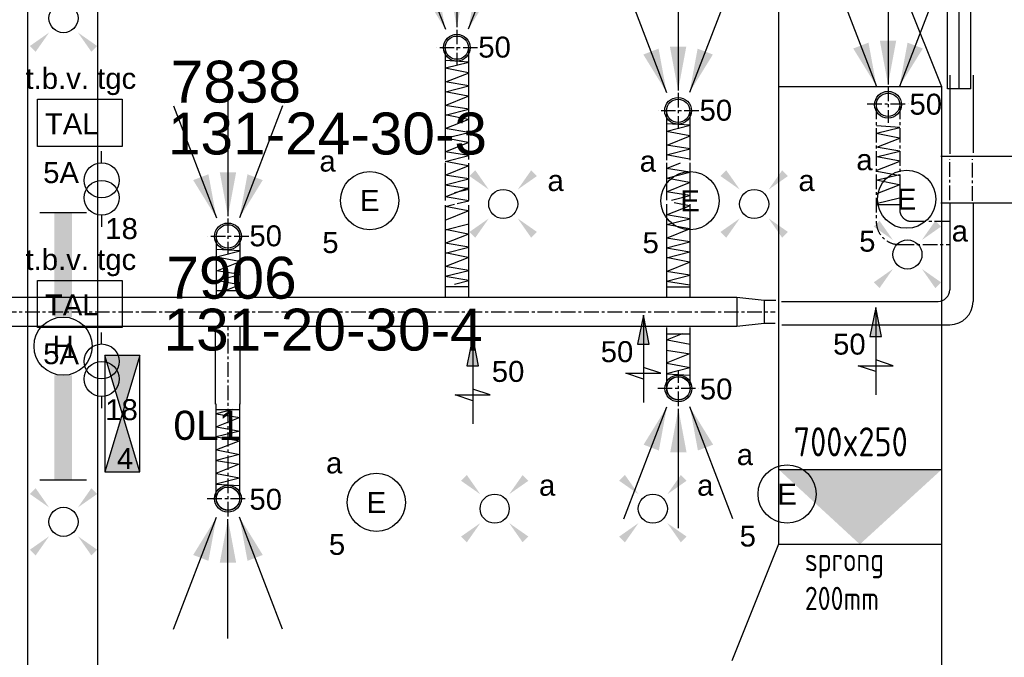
# Model space of a CAD drawing. Extents: x -132501 to 411300, y -42818 to 427495.
# Tile 68 of 256: x 16909 to 21136, y 20482 to 23221. Entities that reach past the tile are written whole.
import ezdxf
from ezdxf.enums import TextEntityAlignment as Align

# ---------------------------------------------------------------- set-up
doc = ezdxf.new("R2010")
doc.units = 0
doc.header["$LTSCALE"] = 50
for name, pattern in [('CENTER', [2, 1.25, -0.25, 0.25, -0.25]), ('CENTER2', [28.575, 19.05, -3.175, 3.175, -3.175]), ('HIDDEN', [9.525, 6.35, -3.175])]:
    doc.linetypes.add(name, pattern=pattern)
doc.layers.get('0').update_dxf_attribs({"linetype": 'CONTINUOUS'})
for name, color, linetype in [('45 Plafond 2D arcering', 7, 'CONTINUOUS'), ('54GA', 3, 'CONTINUOUS'), ('57LB', 6, 'CONTINUOUS'), ('brandmeldserienummers', 1, 'CONTINUOUS'), ('EL6131--', 2, 'CONTINUOUS'), ('EL6212--', 3, 'CONTINUOUS'), ('EL6311--', 3, 'CONTINUOUS'), ('EL6522--', 3, 'CONTINUOUS'), ('EL6541--', 3, 'CONTINUOUS'), ('EM6131--', 1, 'CONTINUOUS'), ('WBIB', 7, 'CONTINUOUS'), ('WL524---', 90, 'CONTINUOUS'), ('WL570---_RETOUR', 112, 'CONTINUOUS'), ('WL570---_RETOUR_HL', 8, 'CONTINUOUS'), ('WL570---_RETOUR_RST', 2, 'CONTINUOUS'), ('WL570---_TOEVOER', 3, 'CONTINUOUS'), ('WM570---_RETOUR_PR', 1, 'CONTINUOUS'), ('WM570---_RETOUR_RST_PR', 1, 'CONTINUOUS')]:
    doc.layers.add(name, color=color, linetype=linetype)
doc.styles.add('BURO-018', font='ARIAL.TTF', dxfattribs={"height": 63})
doc.styles.add('BURO-025', font='ARIAL.TTF', dxfattribs={"height": 125})
doc.styles.add('ISO18', font='iso', dxfattribs={"width": 0.9, "height": 100})
doc.styles.add('ISO25', font='ISO', dxfattribs={"width": 0.9, "height": 125})

# ---------------------------------------------------------------- blocks, each defined once
blk = doc.blocks.new('1115B3A')
at = {"color": 0, "linetype": 'Continuous'}
blk.add_circle((0, 0), 2.5, dxfattribs=at)
at = {"color": 0, "linetype": 'Continuous', "style": 'BURO-018'}
for tag, p in [('E_GKAST', (0, 8)), ('E_GROEP', (0, 5)), ('E_SGROEP', (4.5, 5)), ('E_ARMCODE', (0, 0)), ('E_SLET', (4.5, -1))]:
    blk.add_attdef(tag, text='', height=1.8, dxfattribs=at).set_placement(p, align=Align.MIDDLE)
blk = doc.blocks.new('1115B61149')
at = {"color": 0}
for p, q in [((-11.49, 2), (-11.49, -2)), ((11.49, 2), (11.49, -2))]:
    blk.add_line(p, q, dxfattribs=at)
at = {"color": 0, "linetype": 'Continuous'}
blk.add_circle((0, 0), 2.5, dxfattribs=at)
at = {"color": 0}
for points in [[(-2.5, 0.75), (-11.49, 0.75), (-2.5, -0.75), (-11.49, -0.75)], [(2.5, 0.75), (11.49, 0.75), (2.5, -0.75), (11.49, -0.75)]]:
    blk.add_solid(points, dxfattribs=at)
at = {"color": 0, "linetype": 'Continuous', "style": 'BURO-018'}
for tag, p in [('E_GKAST', (0, 8)), ('E_GROEP', (0, 5)), ('E_SGROEP', (4.5, 5)), ('E_ARMCODE', (0, 0)), ('E_SLET', (4.5, -3))]:
    blk.add_attdef(tag, text='', height=1.8, dxfattribs=at).set_placement(p, align=Align.MIDDLE)
blk = doc.blocks.new('E00411')
at = {"color": 0, "linetype": 'Continuous'}
blk.add_circle((0, 0), 1.25, dxfattribs=at)
for points in [[(-2.892, 2.396), (-2.396, 2.892), (-1.237, 1.237)], [(2.396, 2.892), (2.892, 2.396), (1.237, 1.237)], [(-2.396, -2.892), (-2.892, -2.396), (-1.237, -1.237)], [(2.892, -2.396), (2.396, -2.892), (1.237, -1.237)]]:
    blk.add_solid(points, dxfattribs=at)
at = {"color": 0, "linetype": 'Continuous', "style": 'BURO-018'}
for tag, p in [('E_SLET1', (0, 4.642)), ('E_GROEP', (0, 0)), ('E_GKAST', (0, 0))]:
    blk.add_attdef(tag, text='', height=1.8, dxfattribs=at).set_placement(p, align=Align.MIDDLE)
at = {"color": 0, "linetype": 'Continuous', "style": 'BURO-018', "flags": 1}
for tag in ['E_MATCODE', 'E_SGROEP']:
    blk.add_attdef(tag, text='', height=1.8, dxfattribs=at).set_placement((0, 0), align=Align.MIDDLE)
blk = doc.blocks.new('1116A4B')
at = {"color": 0, "linetype": 'Continuous'}
for p, q in [((-5, 4), (-5, 1)), ((5, 4), (-5, 4)), ((-5, 4), (5, 1)), ((5, 4), (-5, 1)), ((5, 1), (5, 4)), ((-5, 1), (5, 1))]:
    blk.add_line(p, q, dxfattribs=at)
for points in [[(-5, 4), (0, 2.5), (-5, 1)], [(5, 4), (0, 2.5), (5, 1)]]:
    blk.add_solid(points, dxfattribs=at)
at = {"color": 0, "linetype": 'Continuous', "style": 'BURO-018'}
for tag, p in [('E_GKAST', (0, 15)), ('E_GROEP', (0, 9)), ('E_SGROEP', (4.5, 9)), ('E_KAST', (0, 6))]:
    blk.add_attdef(tag, text='', height=1.8, dxfattribs=at).set_placement(p, align=Align.MIDDLE)
at = {"color": 0, "linetype": 'Continuous', "style": 'BURO-018', "flags": 1}
blk.add_attdef('E_MATCODE', text='', height=1.8, dxfattribs=at).set_placement((0, 0), align=Align.MIDDLE)
blk = doc.blocks.new('LU-PIJL6')
at = {"color": 0, "linetype": 'Continuous'}
for p, q in [((-5, -1.5), (-5, 1.5)), ((-5, 1.5), (-4.5, 0)), ((0, 0), (-7.5, 0)), ((-5.5, 0), (-5, -1.5)), ((-2.5, -0.5), (-2.5, 0.5)), ((-2.5, 0.5), (0, 0)), ((0, 0), (-2.5, -0.5))]:
    blk.add_line(p, q, dxfattribs=at)
blk.add_solid([(-2.5, 0.5), (-2.5, -0.5), (0, 0)], dxfattribs=at)
blk = doc.blocks.new('*U259')
at = {"color": 0, "ltscale": 10}
for p, q in [((0, 50, -2700), (540.4, 50, -2700)), ((0, -50, -2700), (0, 50, -2700)), ((540.4, 50, -2700), (540.4, -50, -2700)), ((0, -50, -2700), (540.4, -50, -2700))]:
    blk.add_line(p, q, dxfattribs=at)
at = {"layer": 'WL570---_RETOUR_HL', "linetype": 'CENTER2'}
blk.add_line((0, 0, -2700), (540.4, 0, -2700), dxfattribs=at)
at = {"layer": 'WM570---_RETOUR_PR', "color": 1, "style": 'BURO-018'}
blk.add_attdef('POSNR', text='', height=90, dxfattribs=at).set_placement((0, 0), align=Align.MIDDLE)
blk = doc.blocks.new('*U261')
at = {"ltscale": 10}
for points in [[(-49.2, 79.1), (-149.3, 241.6), (-83.8, 266.8)], [(0, 87.5), (-35.1, 275.1), (35.1, 275.1)], [(49.2, 79.1), (83.8, 266.8), (149.3, 241.6)]]:
    blk.add_hatch(color=0, dxfattribs=at).paths.add_polyline_path(points)
at = {"color": 0, "ltscale": 10}
for p, q in [((0, 600, -2400), (0, 87.5, -2400)), ((-234.2, 560.2, -2400), (-49.2, 79.1, -2400)), ((234.2, 560.2, -2400), (49.2, 79.1, -2400))]:
    blk.add_line(p, q, dxfattribs=at)
for radius in [57.5, 50]:
    blk.add_circle((0, 0, -2400), radius, dxfattribs=at)
at = {"layer": 'WL570---_RETOUR_RST', "color": 1, "style": 'BURO-018'}
for tag in ['MC', 'Q']:
    blk.add_attdef(tag, text='', height=90, dxfattribs=at).set_placement((0, 0), align=Align.MIDDLE)
at = {"layer": 'WM570---_RETOUR_RST_PR', "color": 1, "style": 'BURO-018'}
blk.add_attdef('POSNR', text='', height=90, dxfattribs=at).set_placement((0, 0), align=Align.MIDDLE)
blk = doc.blocks.new('*U262')
at = {"ltscale": 10}
for points in [[(-49.2, 79.1), (-149.3, 241.6), (-83.8, 266.8)], [(0, 87.5), (-35.1, 275.1), (35.1, 275.1)], [(49.2, 79.1), (83.8, 266.8), (149.3, 241.6)]]:
    blk.add_hatch(color=0, dxfattribs=at).paths.add_polyline_path(points)
at = {"color": 0, "ltscale": 10}
for p, q in [((0, 600, -2400), (0, 87.5, -2400)), ((-234.2, 560.2, -2400), (-49.2, 79.1, -2400)), ((234.2, 560.2, -2400), (49.2, 79.1, -2400))]:
    blk.add_line(p, q, dxfattribs=at)
for radius in [57.5, 50]:
    blk.add_circle((0, 0, -2400), radius, dxfattribs=at)
at = {"layer": 'WL570---_RETOUR_RST', "color": 1, "style": 'BURO-018'}
for tag in ['MC', 'Q']:
    blk.add_attdef(tag, text='', height=90, dxfattribs=at).set_placement((0, 0), align=Align.MIDDLE)
at = {"layer": 'WM570---_RETOUR_RST_PR', "color": 1, "style": 'BURO-018'}
blk.add_attdef('POSNR', text='', height=90, dxfattribs=at).set_placement((0, 0), align=Align.MIDDLE)
blk = doc.blocks.new('*U263')
at = {"ltscale": 10}
for points in [[(-49.2, 79.1), (-149.3, 241.6), (-83.8, 266.8)], [(0, 87.5), (-35.1, 275.1), (35.1, 275.1)], [(49.2, 79.1), (83.8, 266.8), (149.3, 241.6)]]:
    blk.add_hatch(color=0, dxfattribs=at).paths.add_polyline_path(points)
at = {"color": 0, "ltscale": 10}
for p, q in [((0, 600, -2400), (0, 87.5, -2400)), ((-234.2, 560.2, -2400), (-49.2, 79.1, -2400)), ((234.2, 560.2, -2400), (49.2, 79.1, -2400))]:
    blk.add_line(p, q, dxfattribs=at)
for radius in [57.5, 50]:
    blk.add_circle((0, 0, -2400), radius, dxfattribs=at)
at = {"layer": 'WL570---_RETOUR_RST', "color": 1, "style": 'BURO-018'}
for tag in ['MC', 'Q']:
    blk.add_attdef(tag, text='', height=90, dxfattribs=at).set_placement((0, 0), align=Align.MIDDLE)
at = {"layer": 'WM570---_RETOUR_RST_PR', "color": 1, "style": 'BURO-018'}
blk.add_attdef('POSNR', text='', height=90, dxfattribs=at).set_placement((0, 0), align=Align.MIDDLE)
blk = doc.blocks.new('*U264')
at = {"ltscale": 10}
for points in [[(-49.2, 79.1), (-149.3, 241.6), (-83.8, 266.8)], [(0, 87.5), (-35.1, 275.1), (35.1, 275.1)], [(49.2, 79.1), (83.8, 266.8), (149.3, 241.6)]]:
    blk.add_hatch(color=0, dxfattribs=at).paths.add_polyline_path(points)
at = {"color": 0, "ltscale": 10}
for p, q in [((0, 600, -2400), (0, 87.5, -2400)), ((-234.2, 560.2, -2400), (-49.2, 79.1, -2400)), ((234.2, 560.2, -2400), (49.2, 79.1, -2400))]:
    blk.add_line(p, q, dxfattribs=at)
for radius in [57.5, 50]:
    blk.add_circle((0, 0, -2400), radius, dxfattribs=at)
at = {"layer": 'WL570---_RETOUR_RST', "color": 1, "style": 'BURO-018'}
for tag in ['MC', 'Q']:
    blk.add_attdef(tag, text='', height=90, dxfattribs=at).set_placement((0, 0), align=Align.MIDDLE)
at = {"layer": 'WM570---_RETOUR_RST_PR', "color": 1, "style": 'BURO-018'}
blk.add_attdef('POSNR', text='', height=90, dxfattribs=at).set_placement((0, 0), align=Align.MIDDLE)
blk = doc.blocks.new('*U1444')
at = {"color": 0, "ltscale": 10}
for p, q in [((0, 150, -3030), (15704.8, 150, -3030)), ((0, -150, -3030), (15704.8, -150, -3030))]:
    blk.add_line(p, q, dxfattribs=at)
at = {"layer": 'EM6131--', "color": 1, "style": 'BURO-018'}
blk.add_attdef('POSNR', text='', height=90, dxfattribs=at).set_placement((0, 0), align=Align.MIDDLE)
blk = doc.blocks.new('*U1515')
at = {"ltscale": 10}
for points in [[(-49.2, 79.1), (-149.3, 241.6), (-83.8, 266.8)], [(0, 87.5), (-35.1, 275.1), (35.1, 275.1)], [(49.2, 79.1), (83.8, 266.8), (149.3, 241.6)]]:
    blk.add_hatch(color=0, dxfattribs=at).paths.add_polyline_path(points)
at = {"color": 0, "ltscale": 10}
for p, q in [((0, 600, -2400), (0, 87.5, -2400)), ((-234.2, 560.2, -2400), (-49.2, 79.1, -2400)), ((234.2, 560.2, -2400), (49.2, 79.1, -2400))]:
    blk.add_line(p, q, dxfattribs=at)
for radius in [57.5, 50]:
    blk.add_circle((0, 0, -2400), radius, dxfattribs=at)
at = {"layer": 'WL570---_RETOUR_RST', "color": 1, "style": 'BURO-018'}
for tag in ['MC', 'Q']:
    blk.add_attdef(tag, text='', height=90, dxfattribs=at).set_placement((0, 0), align=Align.MIDDLE)
at = {"layer": 'WM570---_RETOUR_RST_PR', "color": 1, "style": 'BURO-018'}
blk.add_attdef('POSNR', text='', height=90, dxfattribs=at).set_placement((0, 0), align=Align.MIDDLE)
blk = doc.blocks.new('*U1516')
at = {"ltscale": 10}
for points in [[(-49.2, 79.1), (-149.3, 241.6), (-83.8, 266.8)], [(0, 87.5), (-35.1, 275.1), (35.1, 275.1)], [(49.2, 79.1), (83.8, 266.8), (149.3, 241.6)]]:
    blk.add_hatch(color=0, dxfattribs=at).paths.add_polyline_path(points)
at = {"color": 0, "ltscale": 10}
for p, q in [((0, 600, -2400), (0, 87.5, -2400)), ((-234.2, 560.2, -2400), (-49.2, 79.1, -2400)), ((234.2, 560.2, -2400), (49.2, 79.1, -2400))]:
    blk.add_line(p, q, dxfattribs=at)
for radius in [57.5, 50]:
    blk.add_circle((0, 0, -2400), radius, dxfattribs=at)
at = {"layer": 'WL570---_RETOUR_RST', "color": 1, "style": 'BURO-018'}
for tag in ['MC', 'Q']:
    blk.add_attdef(tag, text='', height=90, dxfattribs=at).set_placement((0, 0), align=Align.MIDDLE)
at = {"layer": 'WM570---_RETOUR_RST_PR', "color": 1, "style": 'BURO-018'}
blk.add_attdef('POSNR', text='', height=90, dxfattribs=at).set_placement((0, 0), align=Align.MIDDLE)
blk = doc.blocks.new('060901A')
at = {"color": 0, "linetype": 'Continuous'}
for p, q in [((0, 6.5), (0, 7.5)), ((0, 2), (0, 1))]:
    blk.add_line(p, q, dxfattribs=at)
for centre in [(0, 5), (0, 3.5)]:
    blk.add_circle(centre, 1.5, dxfattribs=at)
at = {"color": 0, "linetype": 'Continuous', "style": 'BURO-018'}
for tag, p in [('E_GKAST', (0, 13)), ('E_GROEP', (0, 10)), ('E_SGROEP', (4.5, 10))]:
    blk.add_attdef(tag, text='', height=1.8, dxfattribs=at).set_placement(p, align=Align.MIDDLE)
at = {"color": 0, "linetype": 'Continuous', "style": 'BURO-018', "flags": 1}
for tag, p in [('E_VERMCODE', (13, 10)), ('E_MATCODE', (0, 0))]:
    blk.add_attdef(tag, text='', height=1.8, dxfattribs=at).set_placement(p, align=Align.MIDDLE)
blk = doc.blocks.new('GAFGHYHY')
at = {"layer": '45 Plafond 2D arcering', "linetype": 'Continuous'}
h = blk.add_hatch(dxfattribs=at)
h.set_pattern_fill('RASTER_600_0002', color=8, style=0, pattern_type=2)
h.set_pattern_definition([(0, (329606.6, 263113), (0, 600), []), (90, (329606.6, 263113), (-600, 0), [])])
h.paths.add_polyline_path([(314958.4, 262579.2), (311651.4, 262579.2), (311651.4, 260865.8), (318334.4, 260865.8), (318334.4, 255497.5), (322319.4, 254963.9), (325862.9, 254725.7), (325862.9, 257249.3), (333290.9, 257249.3), (333290.9, 254942.5), (336798.3, 255489.7), (340391.3, 256042.1), (347581.1, 257147.4), (347540, 258187), (344346.2, 258187), (344274, 258060.1, -0.292774), (338835.2, 268361), (333245.8, 267502.2), (329585.4, 267292.1), (328865.2, 267293.5, 0.013134), (328865.7, 267533.5), (329496.9, 267532.3), (329497.1, 270676.8), (328743.1, 270676.8), (328743.1, 270841.8), (329497.1, 270841.8), (329497.1, 272301.8), (326028.6, 272301.8), (326028.6, 270841.8), (326783.1, 270841.8), (326783.1, 270676.8), (326008.6, 270676.8), (315530.3, 270676.8, -0.063565), (316101.1, 268525.1), (316090.1, 268527.3, -0.003567), (316103.7, 268406.4), (316579.8, 268479.9), (316533, 268710.4), (316694, 268745.3, -0.13568), (316434, 263929), (316278, 263981), (316414.8, 264432), (314732.6, 264432, 0.018168)], flags=0)
h.paths.add_polyline_path([(325877.2, 261732.8, -51.816741), (326135.7, 261974.1), (326121.5, 261988.2), (325864.1, 261748)], flags=0)
h.paths.add_polyline_path([(329466.1, 263438.9, -1), (335716.1, 263438.9, -1)], flags=0)
h.paths.add_polyline_path([(339101.7, 258177.8, -1), (333851.7, 258177.8, -1)], flags=0)

msp = doc.modelspace()

# ---------------------------------------------------------------- linework, layer by layer
at = {"layer": '57LB', "color": 1, "linetype": 'CENTER'}
for p, q in [((18785.8718, 23177.6131), (18785.8718, 23023.1035)), ((18875.0119, 23100.3583), (18699.703, 23100.3583)), ((20636.8561, 22932.4344), (20636.8561, 22777.9249)), ((19735.6741, 22906.5864), (19735.6741, 22752.0769)), ((19824.8142, 22829.3316), (19649.5053, 22829.3316)), ((20901.4736, 22445.7527), (20901.4736, 22621.8144)), ((21000.0813, 22443.1248), (21000.0813, 22621.8144)), ((17803.3612, 22367.1598), (17803.3612, 22212.6502)), ((17892.5013, 22289.905), (17717.1924, 22289.905)), ((13632.7577, 21966.5493), (20152.3057, 21966.5493)), ((19737.3718, 21560.7693), (19737.3718, 21715.2789)), ((19648.2317, 21638.0241), (19823.5406, 21638.0241))]:
    msp.add_line(p, q, dxfattribs=at)
at = {"layer": '57LB', "color": 1, "linetype": 'Continuous'}
for p, q in [((18735.7914, 23100.2928), (18735.7914, 22620.7466)), ((18836.5154, 23100.5157), (18836.5154, 22620.7466)), ((18837.8673, 23038.4583), (18736.7678, 23044.7615)), ((18736.9296, 23013.2036), (18837.8673, 23038.4583)), ((18835.8743, 22992.556), (18736.157, 23011.7766)), ((18837.6096, 22936.62), (18736.4586, 22952.9643)), ((18738.687, 22952.9643), (18838.1027, 22992.556)), ((18834.9408, 22892.1373), (18735.2235, 22911.3579)), ((18736.6719, 22911.3654), (18837.6096, 22936.62)), ((20166.8263, 22933.0467), (20866.8263, 22933.0467)), ((18735.5251, 22852.5456), (18834.9408, 22892.1373)), ((18836.6761, 22836.2013), (18735.5251, 22852.5456)), ((18735.7914, 22810.9599), (18836.6761, 22836.2013)), ((19685.5937, 22829.2662), (19685.5937, 22617.1076)), ((19786.3177, 22829.489), (19786.3177, 22617.1076)), ((18834.9408, 22792.3046), (18735.2235, 22811.5253)), ((18735.5251, 22752.713), (18834.9408, 22792.3046)), ((18836.6761, 22736.3686), (18735.5251, 22752.713)), ((19785.6766, 22721.5293), (19685.9593, 22740.7499)), ((19787.6696, 22767.4316), (19686.5701, 22773.7348)), ((19686.7319, 22742.177), (19787.6696, 22767.4316)), ((18834.9408, 22692.8302), (18735.2235, 22712.0508)), ((18735.7914, 22711.1273), (18836.6761, 22736.3686)), ((19688.4893, 22681.9376), (19787.905, 22721.5293)), ((18735.5251, 22653.2385), (18834.9408, 22692.8302)), ((19787.4119, 22665.5933), (19686.2609, 22681.9376)), ((19686.4742, 22640.3387), (19787.4119, 22665.5933)), ((18836.6761, 22636.8942), (18735.5251, 22653.2385)), ((18735.7914, 22611.6528), (18836.6761, 22636.8942)), ((19784.7431, 22621.1106), (19685.0258, 22640.3313)), ((19685.3274, 22581.519), (19745.8731, 22605.6309)), ((19786.4784, 22565.1746), (19685.3274, 22581.519)), ((19685.5937, 22605.6309), (19685.5937, 22445.6309)), ((19786.3177, 22605.6309), (19786.3177, 22445.6309)), ((19784.7431, 22521.278), (19685.0258, 22540.4986)), ((19685.5937, 22539.9332), (19786.4784, 22565.1746)), ((18775.2413, 22478.0328), (18836.6761, 22493.4038)), ((19685.3274, 22481.6863), (19784.7431, 22521.278)), ((19786.4784, 22465.342), (19685.3274, 22481.6863)), ((19707.6972, 22445.6309), (19786.4784, 22465.342)), ((18834.9408, 22399.2156), (18735.2235, 22418.4363)), ((18735.7914, 22417.8709), (18775.9928, 22427.9293)), ((18735.7914, 22423.3928), (18735.7914, 22029.0493)), ((18787.3549, 22430.7721), (18836.6761, 22443.1123)), ((18836.5154, 22423.3928), (18836.5154, 22029.0493)), ((19685.3274, 22382.2118), (19784.7431, 22421.8035)), ((19685.5937, 22427.7985), (19685.5937, 22029.0493)), ((19784.7431, 22421.8035), (19718.8299, 22434.5084)), ((19786.3177, 22427.7985), (19786.3177, 22029.0493)), ((18735.5251, 22359.624), (18834.9408, 22399.2156)), ((19786.4784, 22365.8675), (19685.3274, 22382.2118)), ((19685.5937, 22340.6261), (19786.4784, 22365.8675)), ((18834.9408, 22299.7412), (18735.2235, 22318.9618)), ((18735.7914, 22318.0383), (18836.6761, 22343.2797)), ((19784.7431, 22321.9708), (19685.0258, 22341.1915)), ((19685.3274, 22282.3792), (19784.7431, 22321.9708)), ((17753.2808, 22289.8395), (17753.2808, 22029.0493)), ((17854.0048, 22290.0624), (17854.0048, 22029.0493)), ((18735.5251, 22260.1495), (18834.9408, 22299.7412)), ((19786.4784, 22266.0349), (19685.3274, 22282.3792)), ((17855.3567, 22228.0049), (17754.2572, 22234.3081)), ((18836.6761, 22243.8052), (18735.5251, 22260.1495)), ((18735.7914, 22218.5638), (18836.6761, 22243.8052)), ((19786.4784, 22222.8516), (19685.3274, 22239.196)), ((19685.5937, 22240.7935), (19786.4784, 22266.0349)), ((17853.3637, 22182.1027), (17753.6464, 22201.3233)), ((17754.4191, 22202.7503), (17855.3567, 22228.0049)), ((18834.9408, 22199.9085), (18735.2235, 22219.1292)), ((18735.5251, 22160.3169), (18834.9408, 22199.9085)), ((19784.7431, 22179.3211), (19685.0258, 22198.5418)), ((19685.5937, 22197.9764), (19786.4784, 22223.2178)), ((17756.1764, 22142.511), (17855.5921, 22182.1027)), ((18836.6761, 22143.9725), (18735.5251, 22160.3169)), ((19685.3274, 22139.7295), (19784.7431, 22179.3211)), ((17855.099, 22126.1667), (17753.948, 22142.511)), ((17754.1613, 22100.912), (17855.099, 22126.1667)), ((18836.6761, 22100.7893), (18735.5251, 22117.1337)), ((18735.7914, 22118.7312), (18836.6761, 22143.9725)), ((19786.4784, 22123.3852), (19685.3274, 22139.7295)), ((19685.5937, 22098.1438), (19786.4784, 22123.3852)), ((17852.4303, 22081.684), (17752.7129, 22100.9046)), ((17787.9783, 22056.0164), (17852.4303, 22081.684)), ((18775.2413, 22084.9438), (18836.6761, 22100.3148)), ((19786.4784, 22080.202), (19685.3274, 22096.5463)), ((19987.1655, 22029.0493), (19987.1655, 21904.0493)), ((20104.6143, 22016.5493), (20104.6143, 21916.5493)), ((17748.4417, 21901.3496), (17748.4417, 21569.7019)), ((17854.5959, 21901.3496), (17854.5959, 21569.7019)), ((19686.7282, 21637.8667), (19686.7282, 21898.8798)), ((19787.4522, 21638.0896), (19787.4522, 21898.8798)), ((19752.7547, 21871.9127), (19688.3028, 21846.2451)), ((19688.3028, 21846.2451), (19788.0201, 21827.0245)), ((19784.5566, 21785.4181), (19685.1409, 21745.8264)), ((19685.634, 21801.7624), (19786.785, 21785.4181)), ((19687.3693, 21745.8264), (19787.0866, 21726.6058)), ((19786.314, 21725.1788), (19685.3763, 21699.9242)), ((19685.3763, 21699.9242), (19786.4758, 21693.621)), ((17824.8991, 21546.2982), (17753.0327, 21528.3172)), ((17753.0327, 21528.3172), (17854.1837, 21511.9729)), ((17854.1837, 21511.9729), (17754.768, 21472.3813)), ((17754.768, 21472.3813), (17854.4853, 21453.1606)), ((17853.9175, 21453.726), (17753.0327, 21428.4846)), ((17753.0327, 21428.4846), (17854.1837, 21412.1403)), ((17854.1837, 21412.1403), (17754.768, 21372.5486)), ((17853.037, 21353.3205), (17752.0993, 21328.0659)), ((17754.768, 21372.5486), (17854.4853, 21353.328)), ((17851.0219, 21311.7216), (17751.6062, 21272.1299)), ((17752.0993, 21328.0659), (17853.2503, 21311.7216)), ((17753.8346, 21272.1299), (17853.5519, 21252.9093)), ((20167.9743, 21288.5142), (20866.8263, 21288.5142)), ((17852.7792, 21251.4822), (17751.8416, 21226.2276)), ((17751.8416, 21226.2276), (17852.9411, 21219.9244)), ((20166.8263, 20967.7348), (20866.8263, 20967.7348))]:
    msp.add_line(p, q, dxfattribs=at)
at = {"layer": '57LB', "color": 8, "linetype": 'CENTER'}
for p, q in [((20547.716, 22859.3629), (20723.0249, 22859.3629)), ((20586.2125, 22855.337), (20586.2125, 22354.8025)), ((20687.972, 22855.337), (20687.972, 22428.7365)), ((20736.9365, 22354.8025), (20901.672, 22354.8025)), ((20686.2125, 22254.8025), (20901.672, 22254.8025))]:
    msp.add_line(p, q, dxfattribs=at)
at = {"layer": '57LB', "color": 8, "linetype": 'Continuous'}
for p, q in [((20687.9099, 22758.1753), (20586.8104, 22764.4785)), ((20586.9722, 22732.9206), (20687.9099, 22758.1753)), ((20685.9169, 22712.273), (20586.1996, 22731.4936)), ((20588.7296, 22672.6813), (20688.1453, 22712.273)), ((20687.6522, 22656.337), (20586.5012, 22672.6813)), ((20586.7145, 22631.0824), (20687.6522, 22656.337)), ((20689.2073, 22612.4215), (20589.49, 22631.6422)), ((20585.5677, 22572.2626), (20684.9834, 22611.8543)), ((20684.9834, 22512.0216), (20585.2661, 22531.2423)), ((20585.834, 22530.6769), (20686.7187, 22555.9183)), ((20689.2073, 22549.6716), (20589.49, 22568.8922)), ((20585.5677, 22472.43), (20684.9834, 22512.0216)), ((20585.834, 22430.8443), (20686.7187, 22456.0856)), ((20586.2125, 22427.0769), (20686.9365, 22427.0769))]:
    msp.add_line(p, q, dxfattribs=at)
at = {"layer": '57LB', "color": 1, "linetype": 'HIDDEN'}
for p, q in [((18834.9408, 22592.9975), (18735.2235, 22612.2182)), ((18735.5251, 22553.4058), (18834.9408, 22592.9975)), ((18735.7914, 22605.555), (18735.7914, 22444.671)), ((18836.5154, 22604.289), (18836.5154, 22443.3411)), ((18836.6761, 22537.0615), (18735.5251, 22553.4058)), ((18735.7914, 22511.8201), (18836.6761, 22537.0615)), ((18836.6761, 22493.8783), (18735.5251, 22510.2226)), ((18735.5251, 22459.4566), (18834.9408, 22499.0483)), ((18836.6761, 22443.1123), (18735.5251, 22459.4566))]:
    msp.add_line(p, q, dxfattribs=at)
at = {"layer": '57LB', "color": 2, "linetype": 'Continuous'}
for p, q in [((18836.5154, 22073.4668), (18735.7914, 22073.4668)), ((19786.3177, 22071.4889), (19685.5937, 22071.4889)), ((17854.0048, 22056.0164), (17753.2808, 22056.0164)), ((19686.7282, 21871.9127), (19787.4522, 21871.9127)), ((17753.1935, 21546.2982), (17853.9175, 21546.2982))]:
    msp.add_line(p, q, dxfattribs=at)
at = {"layer": '57LB', "color": 3, "linetype": 'Continuous'}
for p, q in [((17753.1935, 21164.1702), (17753.1935, 21570.7211)), ((17853.9175, 21164.393), (17853.9175, 21570.7211))]:
    msp.add_line(p, q, dxfattribs=at)
at = {"layer": '57LB', "color": 2}
for centre in [(18785.8718, 23100.3583), (19735.6741, 22829.3316), (17803.3612, 22289.905), (19737.3718, 21638.0241)]:
    msp.add_circle(centre, 50, dxfattribs=at)
at = {"layer": '57LB', "color": 8}
msp.add_circle((20636.8561, 22855.1796), 50, dxfattribs=at)
at = {"layer": '57LB', "color": 8, "linetype": 'HIDDEN'}
msp.add_arc((20736.9365, 22404.8025), 50, 180, 270, dxfattribs=at)
at = {"layer": '57LB', "color": 8, "linetype": 'CENTER'}
msp.add_arc((20686.2125, 22354.8025), 100, 180, 270, dxfattribs=at)
at = {"layer": '57LB', "color": 1, "linetype": 'Continuous'}
for centre, radius in [((20851.672, 22060.6946), 50), ((20901.672, 22010.3293), 100)]:
    msp.add_arc(centre, radius, 270, 0, dxfattribs=at)
msp.add_solid([(20167.9743, 21288.5142), (20866.8263, 21288.5142), (20515.9134, 20967.3397)], dxfattribs=at)
at = {"layer": 'EL6522--'}
for points in [[(16985.7526, 22878.542), (17349.7405, 22878.542), (17349.7405, 22675.9502), (16985.7526, 22675.9502)], [(16985.7526, 22100.7858), (17349.7405, 22100.7858), (17349.7405, 21898.194), (16985.7526, 21898.194)]]:
    msp.add_lwpolyline(points, close=True, dxfattribs=at)
at = {"layer": 'WBIB', "color": 1, "linetype": 'CENTER'}
for p, q in [((17803.8371, 21087.0728), (17803.8371, 21904.0493)), ((17714.697, 21164.3276), (17890.0058, 21164.3276))]:
    msp.add_line(p, q, dxfattribs=at)
at = {"layer": 'WBIB', "color": 2}
msp.add_circle((17803.8371, 21164.3276), 50, dxfattribs=at)
at = {"layer": 'WL570---_RETOUR'}
for p, q in [((20901.672, 22982.5587), (20901.672, 22643.9003)), ((21001.672, 22982.5587), (21001.672, 22648.4175)), ((20901.672, 22434.5524), (20901.672, 22060.6946)), ((21001.672, 22434.5524), (21001.672, 22010.3293)), ((13682.495, 22029.0493), (19987.1655, 22029.0493)), ((19987.1655, 22029.0493), (20104.6143, 22016.5493)), ((20104.6143, 22016.5493), (20154.9157, 22016.5493)), ((20180.0663, 22010.6946), (20851.672, 22010.6946)), ((13682.894, 21904.0493), (19987.1655, 21904.0493)), ((19987.1655, 21904.0493), (20104.6143, 21916.5493)), ((20104.6143, 21916.5493), (20152.3057, 21916.5493)), ((20181.0154, 21910.3293), (20901.672, 21910.3293))]:
    msp.add_line(p, q, dxfattribs=at)
at = {"layer": 'WL570---_TOEVOER'}
for p, q in [((20166.8263, 28160.0105), (20166.8263, 20967.7348)), ((20666.8263, 23433.0467), (20866.8263, 22933.0467)), ((20866.8263, 22933.0467), (20866.8263, 17588.9326)), ((20863.8525, 22634.5524), (23089.9605, 22634.5524)), ((20863.8525, 22434.5524), (23089.9605, 22434.5524)), ((20166.8263, 20967.7348), (19966.8263, 20467.7348))]:
    msp.add_line(p, q, dxfattribs=at)

# ---------------------------------------------------------------- block references
at = {"layer": 'EL6131--', "rotation": 270}
msp.add_blockref('*U1444', (17092.7149, 34831.8696, 3030), dxfattribs=at)
at = {"layer": 'EL6212--'}
ref = msp.add_blockref('1116A4B', (17224.5702, 21528.7028), dxfattribs=dict(at, xscale=50, yscale=50, zscale=50, rotation=270))
ref.add_attrib('E_KAST', '0L1', dxfattribs={"layer": '0', "color": 2, "linetype": 'Continuous', "height": 125, "style": 'BURO-025'}).set_placement((17714.8873, 21478.6617), align=Align.MIDDLE)
ref.add_attrib('E_GROEP', '4', dxfattribs={"layer": '0', "color": 1, "linetype": 'Continuous', "height": 90, "style": 'BURO-018'}).set_placement((17361.3143, 21336.2179), align=Align.MIDDLE)
at = {"layer": 'EL6311--', "xscale": 50, "yscale": 50, "zscale": 50}
for p in [(17097.4259, 23227.1302), (17097.4259, 21064.0043)]:
    msp.add_blockref('E00411', p, dxfattribs=at)
at = {"layer": 'EL6311--'}
ref = msp.add_blockref('1115B3A', (18412.1004, 22443.7261), dxfattribs=dict(at, xscale=50.00000000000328, yscale=50.00000000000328, zscale=50, rotation=181.9948371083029))
ref.add_attrib('E_ARMCODE', 'E', dxfattribs={"layer": '0', "color": 1, "linetype": 'Continuous', "height": 90, "style": 'BURO-018'}).set_placement((18412.1004, 22443.7261), align=Align.MIDDLE)
ref.add_attrib('E_SLET', 'a', dxfattribs={"layer": '0', "color": 1, "linetype": 'Continuous', "height": 90, "style": 'BURO-018'}).set_placement((18231.1148, 22612.5284), align=Align.MIDDLE)
ref.add_attrib('E_GROEP', '5', dxfattribs={"layer": '0', "color": 1, "linetype": 'Continuous', "height": 90, "style": 'BURO-018'}).set_placement((18243.2981, 22262.7405), align=Align.MIDDLE)
ref = msp.add_blockref('1115B3A', (19786.8153, 22443.2015), dxfattribs=dict(at, xscale=50.00000000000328, yscale=50.00000000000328, zscale=50, rotation=181.9948371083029))
ref.add_attrib('E_ARMCODE', 'E', dxfattribs={"layer": '0', "color": 1, "linetype": 'Continuous', "height": 90, "style": 'BURO-018'}).set_placement((19786.8153, 22443.2015), align=Align.MIDDLE)
ref.add_attrib('E_SLET', 'a', dxfattribs={"layer": '0', "color": 1, "linetype": 'Continuous', "height": 90, "style": 'BURO-018'}).set_placement((19605.8297, 22612.0038), align=Align.MIDDLE)
ref.add_attrib('E_GROEP', '5', dxfattribs={"layer": '0', "color": 1, "linetype": 'Continuous', "height": 90, "style": 'BURO-018'}).set_placement((19618.013, 22262.2159), align=Align.MIDDLE)
ref = msp.add_blockref('1115B3A', (20716.7978, 22449.6973), dxfattribs=dict(at, xscale=50.00000000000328, yscale=50.00000000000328, zscale=50, rotation=181.9948371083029))
ref.add_attrib('E_ARMCODE', 'E', dxfattribs={"layer": '0', "color": 1, "linetype": 'Continuous', "height": 90, "style": 'BURO-018'}).set_placement((20716.7978, 22449.6973), align=Align.MIDDLE)
ref.add_attrib('E_SLET', 'a', dxfattribs={"layer": '0', "color": 1, "linetype": 'Continuous', "height": 90, "style": 'BURO-018'}).set_placement((20535.8122, 22618.4996), align=Align.MIDDLE)
ref.add_attrib('E_GROEP', '5', dxfattribs={"layer": '0', "color": 1, "linetype": 'Continuous', "height": 90, "style": 'BURO-018'}).set_placement((20547.9955, 22268.7118), align=Align.MIDDLE)
ref = msp.add_blockref('E00411', (18985.0389, 22429.0064), dxfattribs=dict(at, xscale=50, yscale=50, zscale=50))
ref.add_attrib('E_SLET1', 'a', dxfattribs={"layer": '0', "color": 1, "linetype": 'Continuous', "height": 90, "style": 'BURO-018'}).set_placement((19210.0389, 22529.0064), align=Align.MIDDLE)
ref = msp.add_blockref('E00411', (20062.4632, 22429.0064), dxfattribs=dict(at, xscale=50, yscale=50, zscale=50))
ref.add_attrib('E_SLET1', 'a', dxfattribs={"layer": '0', "color": 1, "linetype": 'Continuous', "height": 90, "style": 'BURO-018'}).set_placement((20287.4632, 22529.0064), align=Align.MIDDLE)
ref = msp.add_blockref('1115B61149', (17095.807, 21818.4), dxfattribs=dict(at, xscale=50, yscale=50, zscale=50, rotation=90))
ref.add_attrib('E_ARMCODE', 'H', dxfattribs={"layer": '0', "color": 1, "linetype": 'Continuous', "height": 90, "style": 'BURO-018'}).set_placement((17095.807, 21818.4), align=Align.MIDDLE)
ref.add_attrib('E_GROEP', '5', dxfattribs={"layer": '0', "color": 1, "linetype": 'Continuous', "height": 90, "style": 'BURO-018'}).set_placement((16845.807, 21818.4), align=Align.MIDDLE)
ref = msp.add_blockref('E00411', (20720.1116, 22212.2672), dxfattribs=dict(at, xscale=50, yscale=50, zscale=50))
ref.add_attrib('E_SLET1', 'a', dxfattribs={"layer": '0', "color": 1, "linetype": 'Continuous', "height": 90, "style": 'BURO-018'}).set_placement((20945.1116, 22312.2672), align=Align.MIDDLE)
ref = msp.add_blockref('1115B3A', (18440.4042, 21147.5788), dxfattribs=dict(at, xscale=50.00000000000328, yscale=50.00000000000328, zscale=50, rotation=181.9948371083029))
ref.add_attrib('E_ARMCODE', 'E', dxfattribs={"layer": '0', "color": 1, "linetype": 'Continuous', "height": 90, "style": 'BURO-018'}).set_placement((18440.4042, 21147.5788), align=Align.MIDDLE)
ref.add_attrib('E_SLET', 'a', dxfattribs={"layer": '0', "color": 1, "linetype": 'Continuous', "height": 90, "style": 'BURO-018'}).set_placement((18259.4186, 21316.381), align=Align.MIDDLE)
ref.add_attrib('E_GROEP', '5', dxfattribs={"layer": '0', "color": 1, "linetype": 'Continuous', "height": 90, "style": 'BURO-018'}).set_placement((18271.6019, 20966.5932), align=Align.MIDDLE)
ref = msp.add_blockref('1115B3A', (20203.7306, 21183.3303), dxfattribs=dict(at, xscale=50.00000000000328, yscale=50.00000000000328, zscale=50, rotation=181.9948371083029))
ref.add_attrib('E_ARMCODE', 'E', dxfattribs={"layer": '0', "color": 1, "linetype": 'Continuous', "height": 90, "style": 'BURO-018'}).set_placement((20203.7306, 21183.3303), align=Align.MIDDLE)
ref.add_attrib('E_SLET', 'a', dxfattribs={"layer": '0', "color": 1, "linetype": 'Continuous', "height": 90, "style": 'BURO-018'}).set_placement((20022.745, 21352.1326), align=Align.MIDDLE)
ref.add_attrib('E_GROEP', '5', dxfattribs={"layer": '0', "color": 1, "linetype": 'Continuous', "height": 90, "style": 'BURO-018'}).set_placement((20034.9283, 21002.3447), align=Align.MIDDLE)
ref = msp.add_blockref('E00411', (18948.5274, 21120.5696), dxfattribs=dict(at, xscale=50, yscale=50, zscale=50))
ref.add_attrib('E_SLET1', 'a', dxfattribs={"layer": '0', "color": 1, "linetype": 'Continuous', "height": 90, "style": 'BURO-018'}).set_placement((19173.5274, 21220.5696), align=Align.MIDDLE)
ref = msp.add_blockref('E00411', (19627.4763, 21120.5696), dxfattribs=dict(at, xscale=50, yscale=50, zscale=50))
ref.add_attrib('E_SLET1', 'a', dxfattribs={"layer": '0', "color": 1, "linetype": 'Continuous', "height": 90, "style": 'BURO-018'}).set_placement((19852.4763, 21220.5696), align=Align.MIDDLE)
at = {"layer": 'EL6541--'}
ref = msp.add_blockref('060901A', (17261.1984, 22280.5878), dxfattribs=dict(at, xscale=50, yscale=50, zscale=50))
ref.add_attrib('E_GROEP', '18', dxfattribs={"layer": '0', "color": 1, "linetype": 'Continuous', "height": 90, "style": 'BURO-018'}).set_placement((17346.5602, 22323.4574), align=Align.MIDDLE)
ref = msp.add_blockref('060901A', (17261.1984, 21502.8315), dxfattribs=dict(at, xscale=50, yscale=50, zscale=50))
ref.add_attrib('E_GROEP', '18', dxfattribs={"layer": '0', "color": 1, "linetype": 'Continuous', "height": 90, "style": 'BURO-018'}).set_placement((17346.5602, 21545.7012), align=Align.MIDDLE)
at = {"layer": 'WL524---'}
msp.add_blockref('GAFGHYHY', (-304837.0445, -242743.8149), dxfattribs=at)
at = {"layer": 'WL570---_RETOUR', "rotation": 90}
msp.add_blockref('*U259', (20942.5537, 22923.8301, 2700), dxfattribs=at)
at = {"layer": 'WL570---_RETOUR', "xscale": -50, "yscale": 50, "zscale": 50, "rotation": 270}
for p in [(20584.2928, 21984.3634), (19586.8236, 21952.0783), (18854.0931, 21859.2763)]:
    msp.add_blockref('LU-PIJL6', p, dxfattribs=at)
at = {"layer": 'WL570---_RETOUR_RST'}
ref = msp.add_blockref('*U264', (18785.8718, 23100.3583, 2400), dxfattribs=at)
ref.add_attrib('Q', '50', dxfattribs={"color": 1, "height": 90, "style": 'BURO-018'}).set_placement((18947.8751, 23102.8394), align=Align.MIDDLE)
ref = msp.add_blockref('*U262', (19735.6741, 22829.3316, 2400), dxfattribs=at)
ref.add_attrib('Q', '50', dxfattribs={"color": 1, "height": 90, "style": 'BURO-018'}).set_placement((19897.6774, 22831.8127), align=Align.MIDDLE)
ref = msp.add_blockref('*U261', (20636.8561, 22855.1796, 2400), dxfattribs=at)
ref.add_attrib('Q', '50', dxfattribs={"color": 1, "height": 90, "style": 'BURO-018'}).set_placement((20798.8594, 22857.6607), align=Align.MIDDLE)
ref = msp.add_blockref('*U263', (17803.3612, 22289.905, 2400), dxfattribs=at)
ref.add_attrib('Q', '50', dxfattribs={"color": 1, "height": 90, "style": 'BURO-018'}).set_placement((17965.3645, 22292.3861), align=Align.MIDDLE)
ref = msp.add_blockref('*U1516', (19736.8959, 21637.1019, 2400), dxfattribs=dict(at, rotation=180))
ref.add_attrib('Q', '50', dxfattribs={"color": 1, "height": 90, "style": 'BURO-018'}).set_placement((19898.8993, 21634.6209), align=Align.MIDDLE)
ref = msp.add_blockref('*U1515', (17803.3612, 21163.4054, 2400), dxfattribs=dict(at, rotation=180))
ref.add_attrib('Q', '50', dxfattribs={"color": 1, "height": 90, "style": 'BURO-018'}).set_placement((17965.3645, 21160.9243), align=Align.MIDDLE)

# ---------------------------------------------------------------- texts
at = {"layer": '54GA', "color": 2, "linetype": 'Continuous', "style": 'ISO25', "width": 0.9}
msp.add_text('700x250', height=125, dxfattribs=at).set_placement((20231.8455, 21345.1653))
at = {"layer": '57LB', "color": 1, "linetype": 'Continuous', "style": 'ISO18', "width": 0.9}
for s, p in [('sprong', (20279.8031, 20851.8536)), ('200mm', (20279.8031, 20685.1869))]:
    msp.add_text(s, height=100, dxfattribs=at).set_placement(p)
at = {"layer": 'brandmeldserienummers', "color": 1, "style": 'BURO-018'}
for s, p in [('7838', (17557.6127, 22864.4864)), ('131-24-30-3', (17545.5564, 22641.7644)), ('7906', (17539.0402, 22022.3228)), ('131-20-30-4', (17526.9839, 21799.6008))]:
    msp.add_text(s, height=180, dxfattribs=at).set_placement(p)
at = {"layer": 'EL6522--', "color": 1, "style": 'BURO-018'}
for s, p in [('t.b.v. tgc', (16934.3404, 22923.3438)), ('TAL', (17017.4815, 22728.4556)), ('5A', (17010.1199, 22518.7921)), ('t.b.v. tgc', (16934.3404, 22145.5875)), ('TAL', (17017.4815, 21950.6994)), ('5A', (17010.1199, 21741.0358))]:
    msp.add_text(s, height=90, dxfattribs=at).set_placement(p)
at = {"layer": 'WL570---_TOEVOER', "color": 1, "style": 'BURO-018'}
for p in [(20401.0053, 21782.212), (19403.5362, 21749.9269), (18935.9812, 21665.0117)]:
    msp.add_text('50', height=90, dxfattribs=at).set_placement(p)

doc.saveas('drawing.dxf')
